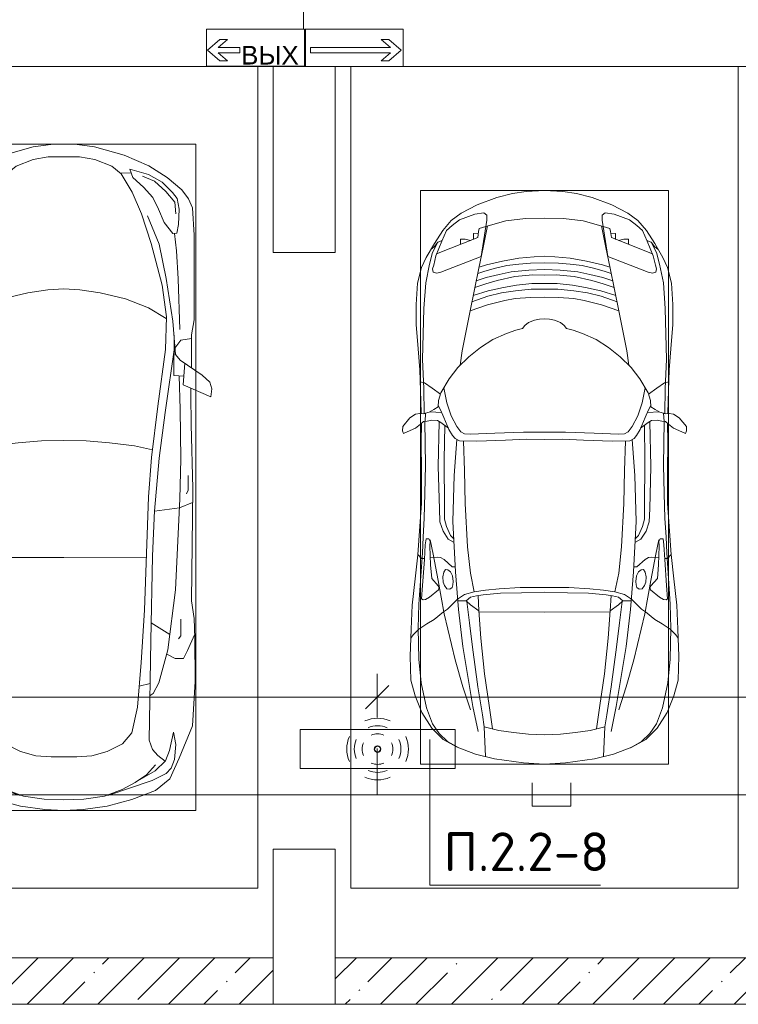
# Model space of a CAD drawing. Header units: millimetres. Extents: x -32229 to 288056, y -13689 to 125138.
# Tile 39 of 193: x 17200 to 21835, y 46900 to 53253. Entities that reach past the tile are written whole.
import ezdxf

# ---------------------------------------------------------------- set-up
doc = ezdxf.new("R2010")
doc.units = ezdxf.units.MM
for name, color, linetype, lineweight in [('A-ANNO-DIMS', 7, 'Continuous', 9), ('A-ANNO-DIMS-200', 7, 'Continuous', 9), ('A-ANNO-NOTE', 7, 'Continuous', 18), ('A-DETL-GENF', 7, 'Continuous', 18), ('A-DETL-THIN', 7, 'Continuous', 9), ('A-FLOR', 7, 'Continuous', 18), ('A-WALL', 7, 'Continuous', 18), ('A-WALL-PATT', 7, 'Continuous', 40), ('C-PRKG', 7, 'Continuous', 18), ('G-ANNO-TEXT', 7, 'Continuous', 9), ('S-COLS', 7, 'Continuous', 18)]:
    doc.layers.add(name, color=color, linetype=linetype, lineweight=lineweight)
doc.layers.add('A-DETL', color=7, linetype='Continuous', lineweight=9, true_color=0x00a600)
doc.styles.add('Arial', font='arial.ttf', dxfattribs={"height": 120})
doc.styles.add('GOST Common_3', font='GOST_Common.ttf', dxfattribs={"width": 0.9, "height": 250})
doc.styles.add('ISOCPEUR', font='isocpeur.ttf', dxfattribs={"height": 250})
doc.dimstyles.new('ГОСТ_2_5_мм2', dxfattribs={"dimscale": 304.8, "dimtxt": 251.428749, "dimasz": 0.492126, "dimexe": 0.492126, "dimexo": 0.656168, "dimgap": 0.098425, "dimtad": 1, "dimdec": 0, "dimdsep": 46, "dimtxsty": 'GOST Common_3', "dimblk1": 'OBLIQUE', "dimblk2": 'OBLIQUE', "dimsah": 1, "dimcen": 0.09, "dimazin": 2, "dimtfac": 1, "dimtdec": 4, "dimtix": 1, "dimtmove": 0, "dimatfit": 3, "dimfxl": 1, "dimtvp": 1, "dimtolj": 1, "dimtzin": 0, "dimarcsym": 2})
pattern_1 = [(45, (0, 0), (-228.0985, 228.0985), []), (45, (228.1, 0), (-228.0985, 228.0985), [403.225, -80.645, 6.706, -73.939])]

# ---------------------------------------------------------------- blocks, each defined once
blk = doc.blocks.new('АР_Машиноместо - 5300x2500_С-V40--02 ЭО')
at = {"layer": 'A-DETL-GENF', "color": 253, "lineweight": 13, "true_color": 0xaaaaaa}
for p, q in [((970.2, 4771.8), (812.7, 4729.4)), ((1126.4, 4794.1), (970.2, 4771.8)), ((1250, 4800), (1126.4, 4794.1)), ((1250, 4800), (1373.6, 4794.1)), ((1373.6, 4794.1), (1529.8, 4771.8)), ((1529.8, 4771.8), (1687.3, 4729.4)), ((812.7, 4729.4), (659.1, 4669.9)), ((680.7, 4606.5), (967, 4703.6)), ((988.2, 4706.7), (873.9, 4665.1)), ((1122.2, 4726.4), (988.2, 4706.7)), ((1250, 4731.7), (1122.2, 4726.4)), ((1250, 4731.7), (1377.8, 4726.4)), ((1377.8, 4726.4), (1511.8, 4706.7)), ((1511.8, 4706.7), (1626.1, 4665.1)), ((1819.3, 4606.5), (1533, 4703.6)), ((1687.3, 4729.4), (1840.9, 4669.9)), ((659.1, 4669.9), (565.9, 4595.1)), ((873.9, 4665.1), (791.3, 4619.7)), ((1626.1, 4665.1), (1708.7, 4619.7)), ((1840.9, 4669.9), (1934.1, 4595.1)), ((565.9, 4595.1), (507.1, 4462.6)), ((590.7, 4560.1), (680.7, 4606.5)), ((788.5, 4617.7), (661.8, 4543.1)), ((791.3, 4619.7), (717.1, 4568.9)), ((1708.7, 4619.7), (1782.9, 4568.9)), ((1711.5, 4617.7), (1838.2, 4543.1)), ((1909.3, 4560.1), (1819.3, 4606.5)), ((1934.1, 4595.1), (1992.9, 4462.6)), ((536.4, 4471.4), (557.5, 4525.7)), ((557.5, 4525.7), (590.7, 4560.1)), ((661.8, 4543.1), (594.6, 4479.3)), ((717.1, 4568.9), (659.6, 4505.3)), ((1782.9, 4568.9), (1840.4, 4505.3)), ((1838.2, 4543.1), (1905.4, 4479.3)), ((1942.5, 4525.7), (1909.3, 4560.1)), ((1963.6, 4471.4), (1942.5, 4525.7)), ((507.1, 4462.6), (419.6, 4254.2)), ((528.4, 4374.7), (536.4, 4471.4)), ((594.6, 4479.3), (569.5, 4413.1)), ((645, 4445.5), (597.3, 4481.4)), ((970.5, 4419.3), (1069.6, 4447.3)), ((1069.6, 4447.3), (1167.1, 4453.2)), ((1167.1, 4453.2), (1250, 4453.9)), ((1332.9, 4453.2), (1250, 4453.9)), ((1430.4, 4447.3), (1332.9, 4453.2)), ((1529.5, 4419.3), (1430.4, 4447.3)), ((1855, 4445.5), (1902.7, 4481.4)), ((1905.4, 4479.3), (1930.5, 4413.1)), ((1971.6, 4374.7), (1963.6, 4471.4)), ((1992.9, 4462.6), (2080.4, 4254.2)), ((569.5, 4413.1), (543.7, 4295.1)), ((679.6, 4406.3), (645, 4445.5)), ((699.7, 4345.5), (679.6, 4406.3)), ((872.7, 4370.2), (970.5, 4419.3)), ((1627.3, 4370.2), (1529.5, 4419.3)), ((1800.3, 4345.5), (1820.4, 4406.3)), ((1820.4, 4406.3), (1855, 4445.5)), ((1930.5, 4413.1), (1956.3, 4295.1)), ((543.7, 4295.1), (528.4, 4374.7)), ((689.3, 3705.5), (699.7, 4345.5)), ((812.5, 4298.9), (872.7, 4370.2)), ((1687.5, 4298.9), (1627.3, 4370.2)), ((1810.7, 3705.5), (1800.3, 4345.5)), ((1956.3, 4295.1), (1971.6, 4374.7)), ((774.4, 4132.9), (812.5, 4298.9)), ((1725.6, 4132.9), (1687.5, 4298.9)), ((419.6, 4254.2), (403.4, 3968)), ((2080.4, 4254.2), (2096.6, 3968)), ((752.2, 3845.6), (774.4, 4132.9)), ((1747.8, 3845.6), (1725.6, 4132.9)), ((638.7, 3975.4), (675.2, 4045.5)), ((675.2, 4045.5), (694.6, 4057.6)), ((1824.8, 4045.5), (1805.4, 4057.6)), ((1861.3, 3975.4), (1824.8, 4045.5)), ((403.4, 3968), (405.6, 3688.5)), ((578.7, 3762.9), (638.7, 3975.4)), ((1921.3, 3762.9), (1861.3, 3975.4)), ((2096.6, 3968), (2094.4, 3688.5)), ((453.1, 3766.3), (478.4, 3819.3)), ((478.4, 3819.3), (532.5, 3818.1)), ((532.5, 3818.1), (585.5, 3790.5)), ((731.2, 3507.6), (752.2, 3845.6)), ((1768.8, 3507.6), (1747.8, 3845.6)), ((1967.5, 3818.1), (1914.5, 3790.5)), ((2021.6, 3819.3), (1967.5, 3818.1)), ((2046.9, 3766.3), (2021.6, 3819.3)), ((408.2, 3667), (453.1, 3766.3)), ((530.9, 3374.8), (578.7, 3762.9)), ((1969.1, 3374.8), (1921.3, 3762.9)), ((2091.8, 3667), (2046.9, 3766.3)), ((405.6, 3688.5), (409.5, 3560)), ((496.8, 3671.6), (510.1, 3691.5)), ((678.7, 3159.5), (689.3, 3705.5)), ((1821.3, 3159.5), (1810.7, 3705.5)), ((2003.2, 3671.6), (1989.9, 3691.5)), ((2094.4, 3688.5), (2090.5, 3560)), ((495.5, 3566.1), (496.8, 3671.6)), ((687.1, 3588.8), (566.5, 3663.9)), ((1812.9, 3588.8), (1933.5, 3663.9)), ((2004.5, 3566.1), (2003.2, 3671.6)), ((409.5, 3560), (426.5, 3446.8)), ((2090.5, 3560), (2073.5, 3446.8)), ((704.9, 2775.5), (731.2, 3507.6)), ((1795.1, 2775.5), (1768.8, 3507.6)), ((426.5, 3446.8), (417.5, 2723)), ((2073.5, 3446.8), (2082.5, 2723)), ((501.4, 2789.7), (530.9, 3374.8)), ((1998.6, 2789.7), (1969.1, 3374.8)), ((665.6, 2864.6), (678.7, 3159.5)), ((1834.4, 2864.6), (1821.3, 3159.5)), ((665.8, 2867.4), (505.1, 2846.9)), ((636.6, 2526.5), (665.8, 2867.4)), ((1834.2, 2867.4), (1994.9, 2846.9)), ((1863.4, 2526.5), (1834.2, 2867.4)), ((505.1, 2846.9), (420.9, 2813.3)), ((1994.9, 2846.9), (2079.1, 2813.3)), ((447.8, 2733.7), (459.7, 2756.2)), ((447.8, 2638.7), (447.8, 2733.7)), ((495.7, 2532.3), (501.4, 2789.7)), ((684.2, 2522.3), (704.9, 2775.5)), ((1815.8, 2522.3), (1795.1, 2775.5)), ((2004.3, 2532.3), (1998.6, 2789.7)), ((2052.2, 2733.7), (2040.3, 2756.2)), ((2052.2, 2638.7), (2052.2, 2733.7)), ((417.5, 2723), (428.2, 2308.5)), ((2082.5, 2723), (2071.8, 2308.5)), ((500, 2210.1), (495.7, 2532.3)), ((636.6, 2526.5), (597, 2231)), ((644.6, 2191.8), (684.2, 2522.3)), ((1855.4, 2191.8), (1815.8, 2522.3)), ((1863.4, 2526.5), (1903, 2231)), ((2000, 2210.1), (2004.3, 2532.3)), ((428.2, 2308.5), (432.3, 2119.9)), ((2071.8, 2308.5), (2067.7, 2119.9)), ((597, 2231), (535, 1798.3)), ((1903, 2231), (1965, 1798.3)), ((505.9, 1996), (500, 2210.1)), ((595.8, 1824.8), (644.6, 2191.8)), ((1904.2, 1824.8), (1855.4, 2191.8)), ((1994.1, 1996), (2000, 2210.1)), ((296.8, 2079.9), (301.4, 2130.5)), ((301.4, 2130.5), (479.9, 2052.9)), ((432.3, 2119.9), (430.7, 2073.9)), ((2198.6, 2130.5), (2020.1, 2052.9)), ((2067.7, 2119.9), (2069.3, 2073.9)), ((2203.2, 2079.9), (2198.6, 2130.5)), ((309.5, 2036.1), (296.8, 2079.9)), ((357.8, 1990.1), (309.5, 2036.1)), ((479.9, 2052.9), (471, 1914.3)), ((2020.1, 2052.9), (2029, 1914.3)), ((2142.2, 1990.1), (2190.5, 2036.1)), ((2190.5, 2036.1), (2203.2, 2079.9)), ((500.6, 1894.5), (357.8, 1990.1)), ((540.9, 1993.7), (476.3, 1997.9)), ((540.9, 1993.7), (539.8, 1733.1)), ((1959.1, 1993.7), (2023.7, 1997.9)), ((1959.1, 1993.7), (1960.2, 1733.1)), ((1999.4, 1894.5), (2142.2, 1990.1)), ((426.5, 1730.9), (427.5, 1943)), ((2073.5, 1730.9), (2072.5, 1943)), ((530.6, 1857.6), (500.6, 1894.5)), ((546.5, 1642.6), (530.6, 1857.6)), ((1953.5, 1642.6), (1969.4, 1857.6)), ((1969.4, 1857.6), (1999.4, 1894.5)), ((533.6, 1816.8), (495, 1765.3)), ((589.4, 1615.5), (595.8, 1824.8)), ((1910.6, 1615.5), (1904.2, 1824.8)), ((1966.4, 1816.8), (2005, 1765.3)), ((410.6, 1634.2), (426.5, 1730.9)), ((495, 1765.3), (426.6, 1753.4)), ((2005, 1765.3), (2073.4, 1753.4)), ((2089.4, 1634.2), (2073.5, 1730.9)), ((409.5, 1087), (410.6, 1634.2)), ((615.4, 1410.3), (589.4, 1615.5)), ((590.4, 1624.3), (703.6, 1557.1)), ((1909.6, 1624.3), (1796.4, 1557.1)), ((1884.6, 1410.3), (1910.6, 1615.5)), ((2090.5, 1087), (2089.4, 1634.2)), ((703.6, 1557.1), (852.8, 1499)), ((1796.4, 1557.1), (1647.2, 1499)), ((852.8, 1499), (1016.6, 1459.9)), ((1647.2, 1499), (1483.4, 1459.9)), ((687.4, 1141), (615.4, 1410.3)), ((1016.6, 1459.9), (1146.9, 1439.4)), ((1146.9, 1439.4), (1250, 1434.1)), ((1353.1, 1439.4), (1250, 1434.1)), ((1483.4, 1459.9), (1353.1, 1439.4)), ((1812.6, 1141), (1884.6, 1410.3)), ((420.9, 910.7), (409.5, 1087)), ((749.2, 950.3), (687.4, 1141)), ((1750.8, 950.3), (1812.6, 1141)), ((2079.1, 910.7), (2090.5, 1087)), ((505.7, 920), (510.2, 1018.7)), ((510.2, 1018.7), (521.5, 1074.5)), ((521.5, 1074.5), (548.5, 1076.2)), ((548.5, 1076.2), (603.4, 1004.8)), ((1951.5, 1076.2), (1896.6, 1004.8)), ((1978.5, 1074.5), (1951.5, 1076.2)), ((1989.8, 1018.7), (1978.5, 1074.5)), ((1994.3, 920), (1989.8, 1018.7)), ((603.4, 1004.8), (639.1, 920)), ((1896.6, 1004.8), (1860.9, 920)), ((445.9, 853.1), (420.9, 910.7)), ((519.1, 851.5), (505.7, 920)), ((639.1, 920), (677.4, 843.7)), ((809.1, 809.4), (749.2, 950.3)), ((1690.9, 809.4), (1750.8, 950.3)), ((1860.9, 920), (1822.6, 843.7)), ((1980.9, 851.5), (1994.3, 920)), ((2054.1, 853.1), (2079.1, 910.7)), ((489, 795.6), (445.9, 853.1)), ((550, 812.3), (519.1, 851.5)), ((677.4, 843.7), (737.5, 778.3)), ((1822.6, 843.7), (1762.5, 778.3)), ((1950, 812.3), (1980.9, 851.5)), ((2011, 795.6), (2054.1, 853.1)), ((584.4, 714.6), (489, 795.6)), ((616.5, 746.4), (550, 812.3)), ((737.5, 778.3), (804.5, 715.7)), ((881.5, 691.6), (809.1, 809.4)), ((1618.5, 691.6), (1690.9, 809.4)), ((1762.5, 778.3), (1695.5, 715.7)), ((1883.5, 746.4), (1950, 812.3)), ((1915.6, 714.6), (2011, 795.6)), ((701.8, 640.4), (584.4, 714.6)), ((703.5, 696.4), (616.5, 746.4)), ((804.5, 715.7), (824.6, 660.9)), ((1695.5, 715.7), (1675.4, 660.9)), ((1796.5, 696.4), (1883.5, 746.4)), ((1798.2, 640.4), (1915.6, 714.6)), ((861.8, 571.6), (701.8, 640.4)), ((824.6, 660.9), (703.5, 696.4)), ((888.4, 685.9), (815.2, 686.6)), ((941.4, 642.2), (881.5, 691.6)), ((1050.7, 599.4), (941.4, 642.2)), ((1449.3, 599.4), (1558.6, 642.2)), ((1558.6, 642.2), (1618.5, 691.6)), ((1611.6, 685.9), (1684.8, 686.6)), ((1638.2, 571.6), (1798.2, 640.4)), ((1675.4, 660.9), (1796.5, 696.4)), ((1148.8, 583), (1050.7, 599.4)), ((1250, 581.6), (1148.8, 583)), ((1250, 581.6), (1351.2, 583)), ((1351.2, 583), (1449.3, 599.4)), ((1052.6, 517.5), (861.8, 571.6)), ((1165.1, 503.1), (1052.6, 517.5)), ((1334.9, 503.1), (1447.4, 517.5)), ((1447.4, 517.5), (1638.2, 571.6)), ((1250, 500), (1165.1, 503.1)), ((1250, 500), (1334.9, 503.1))]:
    blk.add_line(p, q, dxfattribs=at)
at = {"layer": 'A-DETL-GENF', "color": 254, "lineweight": 13, "true_color": 0xd4d4d4}
for p, q in [((694.6, 3980.4), (765.1, 3996.8)), ((1805.4, 3980.4), (1734.9, 3996.8)), ((715.1, 3168.3), (1250, 3167.3)), ((1784.9, 3168.3), (1250, 3167.3)), ((677.9, 2473), (794.6, 2446)), ((794.6, 2446), (955.7, 2426.8)), ((955.7, 2426.8), (1105.5, 2413.7)), ((1544.3, 2426.8), (1394.5, 2413.7)), ((1705.4, 2446), (1544.3, 2426.8)), ((1822.1, 2473), (1705.4, 2446)), ((1105.5, 2413.7), (1250, 2412.9)), ((1394.5, 2413.7), (1250, 2412.9)), ((513.9, 1368.9), (502.3, 1696.3)), ((1986.1, 1368.9), (1997.7, 1696.3)), ((590.3, 1367.8), (546.5, 1642.6)), ((1909.7, 1367.8), (1953.5, 1642.6)), ((524.9, 1188.6), (513.9, 1368.9)), ((636.7, 1146), (590.3, 1367.8)), ((1863.3, 1146), (1909.7, 1367.8)), ((1975.1, 1188.6), (1986.1, 1368.9)), ((537.4, 1076.1), (524.9, 1188.6)), ((710.2, 962.8), (636.7, 1146)), ((1789.8, 962.8), (1863.3, 1146)), ((1962.6, 1076.1), (1975.1, 1188.6)), ((534.5, 874.4), (528.1, 949.5)), ((1965.5, 874.4), (1971.9, 949.5)), ((591.7, 805), (534.5, 874.4)), ((1908.3, 805), (1965.5, 874.4)), ((664.7, 739.9), (591.7, 805)), ((1835.3, 739.9), (1908.3, 805)), ((742.6, 707.8), (664.7, 739.9)), ((1757.4, 707.8), (1835.3, 739.9))]:
    blk.add_line(p, q, dxfattribs=at)
at = {"layer": 'C-PRKG', "color": 253, "lineweight": 13, "true_color": 0xaaaaaa}
for p, q in [((2500, 5300), (0, 5300)), ((0, 0), (0, 5300)), ((2500, 0), (2500, 5300)), ((400, 4800), (2100, 4800)), ((400, 500), (400, 4800)), ((2100, 500), (2100, 4800)), ((400, 500), (2100, 500)), ((2500, 0), (0, 0))]:
    blk.add_line(p, q, dxfattribs=at)
blk = doc.blocks.new('АР_Машиноместо - 4900x2400_М__5300х2500_-2211001--02 ЭО')
at = {"layer": 'A-DETL-GENF', "color": 253, "lineweight": 13, "true_color": 0xaaaaaa}
for p, q in [((1044.2, -818.6), (943.3, -845.1)), ((1132.7, -806), (1044.2, -818.6)), ((1250, -800), (1132.7, -806)), ((1250, -800), (1367.3, -806)), ((1367.3, -806), (1455.8, -818.6)), ((1455.8, -818.6), (1556.7, -845.1)), ((943.3, -845.1), (815.8, -891)), ((1556.7, -845.1), (1684.2, -891)), ((711.9, -946.2), (647.2, -992.8)), ((800.1, -952.6), (700.9, -989.1)), ((815.8, -891), (711.9, -946.2)), ((859, -944.1), (800.1, -952.6)), ((877.7, -958.9), (859, -944.1)), ((1622.3, -958.9), (1641, -944.1)), ((1641, -944.1), (1699.9, -952.6)), ((1684.2, -891), (1788.1, -946.2)), ((1699.9, -952.6), (1799.1, -989.1)), ((1788.1, -946.2), (1852.8, -992.8)), ((647.2, -992.8), (593.2, -1056.8)), ((700.9, -989.1), (655, -1024.3)), ((841.1, -1225.9), (877.7, -991.4)), ((1000.2, -994.5), (871.4, -1031.3)), ((877.7, -991.4), (877.7, -958.9)), ((1127.4, -979.8), (1000.2, -994.5)), ((1250, -977.6), (1127.4, -979.8)), ((1250, -977.6), (1372.6, -979.8)), ((1372.6, -979.8), (1499.8, -994.5)), ((1499.8, -994.5), (1628.6, -1031.3)), ((1622.3, -991.4), (1622.3, -958.9)), ((1658.9, -1225.9), (1622.3, -991.4)), ((1799.1, -989.1), (1845, -1024.3)), ((1852.8, -992.8), (1906.8, -1056.8)), ((593.2, -1056.8), (539.3, -1140.4)), ((617.9, -1057.3), (586.9, -1126.3)), ((654.7, -1024.4), (617.9, -1057.3)), ((882.6, -1027.5), (853.8, -1167.4)), ((1617.4, -1027.5), (1646.2, -1167.4)), ((1845.3, -1024.4), (1882.1, -1057.3)), ((1882.1, -1057.3), (1913.1, -1126.3)), ((1906.8, -1056.8), (1960.7, -1140.4)), ((539.3, -1140.4), (487.4, -1232.1)), ((561.3, -1132.6), (540.4, -1159.6)), ((586.9, -1126.3), (548.2, -1220.1)), ((589, -1121.6), (561.3, -1132.6)), ((1911, -1121.6), (1938.7, -1132.6)), ((1913.1, -1126.3), (1951.8, -1220.1)), ((1938.7, -1132.6), (1959.6, -1159.6)), ((1960.7, -1140.4), (2012.6, -1232.1)), ((540.4, -1159.6), (516.2, -1180.5)), ((853.8, -1167.4), (826.8, -1300.9)), ((1646.2, -1167.4), (1673.2, -1300.9)), ((1959.6, -1159.6), (1983.8, -1180.5)), ((487.4, -1232.1), (455.7, -1296.1)), ((548.2, -1220.1), (535, -1280.6)), ((580.7, -1327.1), (841.1, -1225.9)), ((978.6, -1254.6), (876.3, -1278.7)), ((1084.1, -1236), (978.6, -1254.6)), ((1159.1, -1267.9), (1083.6, -1274.6)), ((1182.5, -1227.5), (1084.1, -1236)), ((1250, -1266.6), (1159.1, -1267.9)), ((1250, -1223.7), (1182.5, -1227.5)), ((1250, -1223.7), (1317.5, -1227.5)), ((1250, -1266.6), (1340.9, -1267.9)), ((1317.5, -1227.5), (1415.9, -1236)), ((1340.9, -1267.9), (1416.4, -1274.6)), ((1415.9, -1236), (1521.4, -1254.6)), ((1521.4, -1254.6), (1623.7, -1278.7)), ((1919.3, -1327.1), (1658.9, -1225.9)), ((1951.8, -1220.1), (1965, -1280.6)), ((2012.6, -1232.1), (2044.3, -1296.1)), ((455.7, -1296.1), (430.8, -1396.6)), ((535, -1280.6), (527.2, -1305.2)), ((527.2, -1305.2), (531.8, -1326)), ((531.8, -1326), (554.4, -1333.3)), ((554.4, -1333.3), (580.7, -1327.1)), ((826.8, -1300.9), (770, -1576.5)), ((859.1, -1321.2), (819.9, -1334.4)), ((876.3, -1278.7), (828.3, -1293.7)), ((925.2, -1301.6), (859.1, -1321.2)), ((1007.1, -1283.7), (925.2, -1301.6)), ((1035, -1323.2), (958.3, -1341.1)), ((1083.6, -1274.6), (1007.1, -1283.7)), ((1148.3, -1312.4), (1035, -1323.2)), ((1250, -1309.3), (1148.3, -1312.4)), ((1250, -1309.3), (1351.7, -1312.4)), ((1351.7, -1312.4), (1465, -1323.2)), ((1416.4, -1274.6), (1492.9, -1283.7)), ((1465, -1323.2), (1541.7, -1341.1)), ((1492.9, -1283.7), (1574.8, -1301.6)), ((1574.8, -1301.6), (1640.9, -1321.2)), ((1623.7, -1278.7), (1671.7, -1293.7)), ((1640.9, -1321.2), (1680.1, -1334.4)), ((1673.2, -1300.9), (1730, -1576.5)), ((1945.6, -1333.3), (1919.3, -1327.1)), ((1968.2, -1326), (1945.6, -1333.3)), ((1965, -1280.6), (1972.8, -1305.2)), ((1972.8, -1305.2), (1968.2, -1326)), ((2044.3, -1296.1), (2069.2, -1396.6)), ((430.8, -1396.6), (422, -1534.1)), ((873.8, -1361.2), (809.9, -1383.1)), ((945.3, -1380.6), (871.4, -1401.1)), ((958.3, -1341.1), (873.8, -1361.2)), ((1059, -1354.8), (945.3, -1380.6)), ((1174.5, -1344.2), (1059, -1354.8)), ((1250, -1344.9), (1174.5, -1344.2)), ((1250, -1344.9), (1325.5, -1344.2)), ((1325.5, -1344.2), (1441, -1354.8)), ((1441, -1354.8), (1554.7, -1380.6)), ((1541.7, -1341.1), (1626.2, -1361.2)), ((1554.7, -1380.6), (1628.6, -1401.1)), ((1626.2, -1361.2), (1690.1, -1383.1)), ((2069.2, -1396.6), (2078, -1534.1)), ((887, -1446.5), (790.4, -1477.3)), ((871.4, -1401.1), (800.5, -1424.6)), ((973.4, -1459.7), (884.3, -1480.8)), ((986.2, -1425.6), (887, -1446.5)), ((1061.9, -1445.7), (973.4, -1459.7)), ((1070, -1410.4), (986.2, -1425.6)), ((1163.9, -1435.1), (1061.9, -1445.7)), ((1168.3, -1399.8), (1070, -1410.4)), ((1250, -1435.1), (1163.9, -1435.1)), ((1250, -1400.1), (1168.3, -1399.8)), ((1250, -1400.1), (1331.7, -1399.8)), ((1250, -1435.1), (1336.1, -1435.1)), ((1331.7, -1399.8), (1430, -1410.4)), ((1336.1, -1435.1), (1438.1, -1445.7)), ((1430, -1410.4), (1513.8, -1425.6)), ((1438.1, -1445.7), (1526.6, -1459.7)), ((1513.8, -1425.6), (1613, -1446.5)), ((1526.6, -1459.7), (1615.7, -1480.8)), ((1613, -1446.5), (1709.6, -1477.3)), ((1628.6, -1401.1), (1699.5, -1424.6)), ((884.3, -1480.8), (782, -1518.1)), ((994.9, -1509.3), (881.7, -1536.4)), ((1060, -1496.1), (994.9, -1509.3)), ((1159.3, -1489.1), (1060, -1496.1)), ((1250, -1488.3), (1159.3, -1489.1)), ((1250, -1488.3), (1340.7, -1489.1)), ((1340.7, -1489.1), (1440, -1496.1)), ((1440, -1496.1), (1505.1, -1509.3)), ((1505.1, -1509.3), (1618.3, -1536.4)), ((1615.7, -1480.8), (1718, -1518.1)), ((422, -1534.1), (422, -1662.9)), ((770, -1576.5), (718.3, -1834.2)), ((881.7, -1536.4), (770, -1576.5)), ((1618.3, -1536.4), (1730, -1576.5)), ((1730, -1576.5), (1781.7, -1834.2)), ((2078, -1534.1), (2078, -1662.9)), ((1147.5, -1650.5), (1123.5, -1670.9)), ((1184.7, -1635.7), (1147.5, -1650.5)), ((1217.8, -1629.1), (1184.7, -1635.7)), ((1217.8, -1629.1), (1250, -1626.8)), ((1282.2, -1629.1), (1250, -1626.8)), ((1282.2, -1629.1), (1315.3, -1635.7)), ((1315.3, -1635.7), (1352.5, -1650.5)), ((1352.5, -1650.5), (1376.5, -1670.9)), ((422, -1662.9), (434.8, -1820.7)), ((1064.9, -1700.5), (1004.2, -1721.4)), ((1107.2, -1689.8), (1064.9, -1700.5)), ((1123.5, -1670.9), (1107.2, -1689.8)), ((1376.5, -1670.9), (1392.8, -1689.8)), ((1392.8, -1689.8), (1435.1, -1700.5)), ((1435.1, -1700.5), (1495.8, -1721.4)), ((2078, -1662.9), (2065.2, -1820.7)), ((917, -1761.1), (837.5, -1812.1)), ((1004.2, -1721.4), (917, -1761.1)), ((1495.8, -1721.4), (1583, -1761.1)), ((1583, -1761.1), (1662.5, -1812.1)), ((434.8, -1820.7), (444.9, -1956.8)), ((718.3, -1834.2), (705.7, -1926.7)), ((837.5, -1812.1), (761.1, -1871.7)), ((1662.5, -1812.1), (1738.9, -1871.7)), ((1781.7, -1834.2), (1794.3, -1926.7)), ((2065.2, -1820.7), (2055.1, -1956.8)), ((761.1, -1871.7), (690.7, -1941.6)), ((1738.9, -1871.7), (1809.3, -1941.6)), ((444.9, -1956.8), (453, -2159.1)), ((690.7, -1941.6), (634.6, -2015)), ((1809.3, -1941.6), (1865.4, -2015)), ((2055.1, -1956.8), (2047, -2159.1)), ((634.6, -2015), (580.7, -2105.7)), ((1865.4, -2015), (1919.3, -2105.7)), ((475.1, -2041), (447.5, -2034.4)), ((525.5, -2074.6), (475.1, -2041)), ((578.8, -2112.6), (525.5, -2074.6)), ((619.7, -2168.6), (600.3, -2072.7)), ((1880.3, -2168.6), (1899.7, -2072.7)), ((1921.2, -2112.6), (1974.5, -2074.6)), ((1974.5, -2074.6), (2024.9, -2041)), ((2024.9, -2041), (2052.5, -2034.4)), ((453, -2159.1), (455, -2238.9)), ((567.1, -2153.8), (564.3, -2195.4)), ((580.7, -2105.7), (567.1, -2153.8)), ((1919.3, -2105.7), (1932.9, -2153.8)), ((1932.9, -2153.8), (1935.7, -2195.4)), ((2047, -2159.1), (2045, -2238.9)), ((536.7, -2211.8), (505.1, -2230)), ((564.3, -2195.4), (536.7, -2211.8)), ((579.9, -2213.8), (564.9, -2186.5)), ((600.8, -2263), (579.9, -2213.8)), ((647.3, -2254.2), (619.7, -2168.6)), ((1852.7, -2254.2), (1880.3, -2168.6)), ((1899.2, -2263), (1920.1, -2213.8)), ((1920.1, -2213.8), (1935.1, -2186.5)), ((1935.7, -2195.4), (1963.3, -2211.8)), ((1963.3, -2211.8), (1994.9, -2230)), ((335.2, -2322.3), (381.7, -2266.4)), ((381.7, -2266.4), (417.4, -2243.4)), ((417.4, -2243.4), (445.1, -2238.7)), ((445.1, -2238.7), (481.8, -2239.5)), ((505.1, -2230), (467.5, -2239.2)), ((482, -2235.6), (479.1, -2288.7)), ((523.3, -2281.2), (493.6, -2288.6)), ((586.6, -2231.3), (510.1, -2227.1)), ((559, -2282.6), (523.3, -2281.2)), ((580.6, -2296), (559, -2282.6)), ((633.8, -2340.5), (600.8, -2263)), ((685.1, -2322.3), (647.3, -2254.2)), ((1814.9, -2322.3), (1852.7, -2254.2)), ((1866.2, -2340.5), (1899.2, -2263)), ((1913.4, -2231.3), (1989.9, -2227.1)), ((1919.4, -2296), (1941, -2282.6)), ((1941, -2282.6), (1976.7, -2281.2)), ((1976.7, -2281.2), (2006.4, -2288.6)), ((1994.9, -2230), (2032.5, -2239.2)), ((2018, -2235.6), (2020.9, -2288.7)), ((2054.9, -2238.7), (2018.2, -2239.5)), ((2082.6, -2243.4), (2054.9, -2238.7)), ((2118.3, -2266.4), (2082.6, -2243.4)), ((2164.8, -2322.3), (2118.3, -2266.4)), ((333.1, -2350.6), (335.2, -2322.3)), ((384.4, -2347.9), (341.2, -2366.2)), ((417.4, -2333.8), (384.4, -2347.9)), ((449.8, -2306.1), (417.4, -2333.8)), ((470, -2290), (449.8, -2306.1)), ((454.5, -2423.6), (456, -2301.1)), ((493.6, -2288.6), (470, -2290)), ((630.6, -2332.9), (580.6, -2296)), ((603.5, -2534.3), (606.1, -2314.9)), ((656.7, -2380.3), (633.8, -2340.5)), ((710, -2355.4), (685.1, -2322.3)), ((1790, -2355.4), (1814.9, -2322.3)), ((1843.3, -2380.3), (1866.2, -2340.5)), ((1869.4, -2332.9), (1919.4, -2296)), ((1896.5, -2534.3), (1893.9, -2314.9)), ((2006.4, -2288.6), (2030, -2290)), ((2030, -2290), (2050.2, -2306.1)), ((2045.5, -2423.6), (2044, -2301.1)), ((2050.2, -2306.1), (2082.6, -2333.8)), ((2082.6, -2333.8), (2115.6, -2347.9)), ((2115.6, -2347.9), (2158.8, -2366.2)), ((2166.9, -2350.6), (2164.8, -2322.3)), ((341.2, -2366.2), (333.1, -2350.6)), ((672.8, -2399.7), (656.7, -2380.3)), ((684.8, -2406.5), (667.8, -2638.3)), ((700.6, -2415.4), (672.8, -2399.7)), ((734.3, -2368.8), (710, -2355.4)), ((772.7, -2371.5), (734.3, -2368.8)), ((929.1, -2364.1), (772.7, -2371.5)), ((999.2, -2409.3), (813.8, -2416.7)), ((1115.2, -2358.7), (929.1, -2364.1)), ((1132.7, -2404.6), (999.2, -2409.3)), ((1250, -2357.8), (1115.2, -2358.7)), ((1250, -2406.6), (1132.7, -2404.6)), ((1250, -2357.8), (1384.8, -2358.7)), ((1250, -2406.6), (1367.3, -2404.6)), ((1367.3, -2404.6), (1500.8, -2409.3)), ((1384.8, -2358.7), (1570.9, -2364.1)), ((1500.8, -2409.3), (1686.2, -2416.7)), ((1570.9, -2364.1), (1727.3, -2371.5)), ((1727.3, -2371.5), (1765.7, -2368.8)), ((1765.7, -2368.8), (1790, -2355.4)), ((1799.4, -2415.4), (1827.2, -2399.7)), ((1815.2, -2406.5), (1832.2, -2638.3)), ((1827.2, -2399.7), (1843.3, -2380.3)), ((2158.8, -2366.2), (2166.9, -2350.6)), ((456.8, -2613.6), (454.5, -2423.6)), ((813.8, -2416.7), (700.6, -2415.4)), ((1686.2, -2416.7), (1799.4, -2415.4)), ((2043.2, -2613.6), (2045.5, -2423.6)), ((604.4, -2850.8), (603.5, -2534.3)), ((1895.6, -2850.8), (1896.5, -2534.3)), ((456.1, -2818.3), (456.8, -2613.6)), ((667.8, -2638.3), (659.3, -2936)), ((1832.2, -2638.3), (1840.7, -2936)), ((2043.9, -2818.3), (2043.2, -2613.6)), ((446, -2964.8), (456.1, -2818.3)), ((604.4, -2919.4), (604.4, -2850.8)), ((1895.6, -2919.4), (1895.6, -2850.8)), ((2054, -2964.8), (2043.9, -2818.3)), ((618.7, -2966.7), (604.4, -2919.4)), ((1881.3, -2966.7), (1895.6, -2919.4)), ((432.8, -3149.3), (446, -2964.8)), ((643.6, -3024.6), (618.7, -2966.7)), ((659.3, -2936), (676.4, -3260.1)), ((1840.7, -2936), (1823.6, -3260.1)), ((1856.4, -3024.6), (1881.3, -2966.7)), ((2067.2, -3149.3), (2054, -2964.8)), ((485.6, -3046.1), (480.8, -3085)), ((504.5, -3046.6), (485.6, -3046.1)), ((512.2, -3061.4), (504.5, -3046.6)), ((665.1, -3046.1), (643.6, -3024.6)), ((1834.9, -3046.1), (1856.4, -3024.6)), ((1987.8, -3061.4), (1995.5, -3046.6)), ((1995.5, -3046.6), (2014.4, -3046.1)), ((2014.4, -3046.1), (2019.2, -3085)), ((480.8, -3085), (474.8, -3179.9)), ((510.9, -3094.6), (512.2, -3061.4)), ((515.3, -3213.7), (510.9, -3094.6)), ((1984.7, -3213.7), (1989.1, -3094.6)), ((1989.1, -3094.6), (1987.8, -3061.4)), ((2019.2, -3085), (2025.2, -3179.9)), ((415.7, -3305.9), (432.8, -3149.3)), ((456.9, -3174.2), (432.9, -3148.3)), ((475.2, -3173.5), (456.9, -3174.2)), ((558.4, -3165.4), (513.6, -3168)), ((579.5, -3167.7), (558.4, -3165.4)), ((601.7, -3179.4), (579.5, -3167.7)), ((1898.3, -3179.4), (1920.5, -3167.7)), ((1920.5, -3167.7), (1941.6, -3165.4)), ((1941.6, -3165.4), (1986.4, -3168)), ((2024.8, -3173.5), (2043.1, -3174.2)), ((2043.1, -3174.2), (2067.1, -3148.3)), ((2084.3, -3305.9), (2067.1, -3148.3)), ((474.8, -3179.9), (462.2, -3347.3)), ((522.2, -3303.2), (515.3, -3213.7)), ((654.5, -3228.1), (601.7, -3179.4)), ((674.6, -3227.6), (654.5, -3228.1)), ((1825.4, -3227.6), (1845.5, -3228.1)), ((1845.5, -3228.1), (1898.3, -3179.4)), ((1977.8, -3303.2), (1984.7, -3213.7)), ((2025.2, -3179.9), (2037.8, -3347.3)), ((564.6, -3349.7), (522.2, -3303.2)), ((599.8, -3262.3), (593.6, -3292.5)), ((593.6, -3292.5), (597.1, -3327.4)), ((612.1, -3245.7), (599.8, -3262.3)), ((626.8, -3246.1), (612.1, -3245.7)), ((643.2, -3259.9), (626.8, -3246.1)), ((657.2, -3286.3), (643.2, -3259.9)), ((661.1, -3321.2), (657.2, -3286.3)), ((676.4, -3260.1), (695.7, -3502.8)), ((1823.6, -3260.1), (1804.3, -3502.8)), ((1838.9, -3321.2), (1842.8, -3286.3)), ((1842.8, -3286.3), (1856.8, -3259.9)), ((1856.8, -3259.9), (1873.2, -3246.1)), ((1873.2, -3246.1), (1887.9, -3245.7)), ((1887.9, -3245.7), (1900.2, -3262.3)), ((1900.2, -3262.3), (1906.4, -3292.5)), ((1906.4, -3292.5), (1902.9, -3327.4)), ((1935.4, -3349.7), (1977.8, -3303.2)), ((397.1, -3474.2), (415.7, -3305.9)), ((462.2, -3347.3), (456.6, -3434.5)), ((569.7, -3360.7), (564.6, -3349.7)), ((566.8, -3375.1), (569.7, -3360.7)), ((597.1, -3327.4), (605.2, -3346.8)), ((605.2, -3346.8), (620, -3369.3)), ((638.7, -3372.5), (654.1, -3360.7)), ((654.1, -3360.7), (658.7, -3344.5)), ((658.7, -3344.5), (661.1, -3321.2)), ((1841.3, -3344.5), (1838.9, -3321.2)), ((1845.9, -3360.7), (1841.3, -3344.5)), ((1861.3, -3372.5), (1845.9, -3360.7)), ((1894.8, -3346.8), (1880, -3369.3)), ((1902.9, -3327.4), (1894.8, -3346.8)), ((1930.3, -3360.7), (1935.4, -3349.7)), ((1933.2, -3375.1), (1930.3, -3360.7)), ((2037.8, -3347.3), (2043.4, -3434.5)), ((2102.9, -3474.2), (2084.3, -3305.9)), ((481.5, -3439.1), (508, -3422.8)), ((508, -3422.8), (566.8, -3375.1)), ((620, -3369.3), (638.7, -3372.5)), ((773, -3424.2), (744.1, -3447.2)), ((811.1, -3414.8), (773, -3424.2)), ((853.3, -3407.2), (811.1, -3414.8)), ((825.6, -3512.1), (821, -3413)), ((965.3, -3397.8), (853.3, -3407.2)), ((1102.5, -3394.3), (965.3, -3397.8)), ((1250, -3391.3), (1102.5, -3394.3)), ((1250, -3391.3), (1397.5, -3394.3)), ((1397.5, -3394.3), (1534.7, -3397.8)), ((1534.7, -3397.8), (1646.7, -3407.2)), ((1646.7, -3407.2), (1688.9, -3414.8)), ((1674.4, -3512.1), (1679, -3413)), ((1688.9, -3414.8), (1727, -3424.2)), ((1727, -3424.2), (1755.7, -3447)), ((1880, -3369.3), (1861.3, -3372.5)), ((1992, -3422.8), (1933.2, -3375.1)), ((2018.5, -3439.1), (1992, -3422.8)), ((390.2, -3630), (397.1, -3474.2)), ((456.6, -3434.5), (466.2, -3441.1)), ((466.2, -3441.1), (481.5, -3439.1)), ((654.7, -3470.4), (624.9, -3501.2)), ((690.2, -3433.7), (654.7, -3470.4)), ((744.1, -3447.2), (691.3, -3447.2)), ((744.3, -3447), (773.2, -3472.4)), ((773.2, -3472.4), (825.6, -3512.1)), ((1726.8, -3472.4), (1674.4, -3512.1)), ((1755.7, -3447), (1726.8, -3472.4)), ((1755.7, -3447.2), (1808.7, -3447.2)), ((1809.8, -3433.7), (1845.3, -3470.4)), ((1845.3, -3470.4), (1875.1, -3501.2)), ((2033.8, -3441.1), (2018.5, -3439.1)), ((2043.4, -3434.5), (2033.8, -3441.1)), ((2109.8, -3630), (2102.9, -3474.2)), ((598.3, -3518.6), (537.9, -3567)), ((624.9, -3501.2), (598.3, -3518.6)), ((840.1, -3687.8), (826.6, -3509.6)), ((1250, -3520.1), (827.2, -3517.2)), ((1250, -3520.1), (1672.8, -3517.2)), ((1659.9, -3687.8), (1673.4, -3509.6)), ((1875.1, -3501.2), (1901.7, -3518.6)), ((1901.7, -3518.6), (1962.1, -3567)), ((491.4, -3594.2), (438.6, -3629.8)), ((537.9, -3567), (491.4, -3594.2)), ((1962.1, -3567), (2008.6, -3594.2)), ((2008.6, -3594.2), (2061.4, -3629.8)), ((384, -3802.9), (390.2, -3630)), ((403.8, -3665.5), (388.1, -3688.4)), ((438.6, -3629.8), (403.8, -3665.5)), ((2061.4, -3629.8), (2096.2, -3665.5)), ((2096.2, -3665.5), (2111.9, -3688.4)), ((2116, -3802.9), (2109.8, -3630)), ((863.9, -3917.5), (840.1, -3687.8)), ((1636.1, -3917.5), (1659.9, -3687.8)), ((387.4, -3958.4), (384, -3802.9)), ((2112.6, -3958.4), (2116, -3802.9)), ((893.6, -4121.6), (863.9, -3917.5)), ((1606.4, -4121.6), (1636.1, -3917.5)), ((416.4, -4059.2), (387.4, -3958.4)), ((2083.6, -4059.2), (2112.6, -3958.4)), ((458.6, -4167), (416.4, -4059.2)), ((2041.4, -4167), (2083.6, -4059.2)), ((914, -4272.5), (893.6, -4121.6)), ((1586, -4272.5), (1606.4, -4121.6)), ((522.5, -4267.9), (458.6, -4167)), ((1977.5, -4267.9), (2041.4, -4167)), ((596.3, -4340.6), (522.5, -4267.9)), ((955.5, -4283.9), (861, -4259.4)), ((861.2, -4260.3), (869.3, -4451.1)), ((1050.4, -4297.3), (955.5, -4283.9)), ((1146, -4306.7), (1050.4, -4297.3)), ((1250, -4312), (1146, -4306.7)), ((1250, -4312), (1354, -4306.7)), ((1354, -4306.7), (1449.6, -4297.3)), ((1449.6, -4297.3), (1544.5, -4283.9)), ((1544.5, -4283.9), (1639, -4259.4)), ((1638.8, -4260.3), (1630.7, -4451.1)), ((1903.7, -4340.6), (1977.5, -4267.9)), ((686, -4391.6), (596.3, -4340.6)), ((1814, -4391.6), (1903.7, -4340.6)), ((804.4, -4436.7), (686, -4391.6)), ((927, -4466.6), (804.4, -4436.7)), ((1573, -4466.6), (1695.6, -4436.7)), ((1695.6, -4436.7), (1814, -4391.6)), ((1114.6, -4493), (927, -4466.6)), ((1250, -4500), (1114.6, -4493)), ((1250, -4500), (1385.4, -4493)), ((1385.4, -4493), (1573, -4466.6))]:
    blk.add_line(p, q, dxfattribs=at)
at = {"layer": 'A-DETL-GENF', "color": 254, "lineweight": 13, "true_color": 0xd4d4d4}
for p, q in [((792.9, -1076.2), (791.2, -1114.5)), ((823.3, -1074.4), (792.9, -1076.2)), ((824.1, -1063.7), (818.8, -1102.9)), ((827.7, -1045), (824.1, -1063.7)), ((871.3, -1031.9), (827.7, -1045)), ((1628.7, -1031.9), (1672.3, -1045)), ((1672.3, -1045), (1675.9, -1063.7)), ((1675.9, -1063.7), (1681.2, -1102.9)), ((1676.7, -1074.4), (1707.1, -1076.2)), ((1707.1, -1076.2), (1708.8, -1114.5)), ((561.7, -1132.1), (527.9, -1198.6)), ((818.8, -1102.9), (554, -1208.1)), ((709.1, -1112.7), (708.2, -1146.9)), ((737.7, -1113.6), (709.1, -1112.7)), ((772.6, -1121.3), (737.7, -1113.6)), ((1681.2, -1102.9), (1946, -1208.1)), ((1727.4, -1121.3), (1762.3, -1113.6)), ((1762.3, -1113.6), (1790.9, -1112.7)), ((1790.9, -1112.7), (1791.8, -1146.9)), ((1938.3, -1132.1), (1972.1, -1198.6)), ((527.9, -1198.6), (507.4, -1274.3)), ((1972.1, -1198.6), (1992.6, -1274.3)), ((507.4, -1274.3), (483.4, -1395.6)), ((1992.6, -1274.3), (2016.6, -1395.6)), ((483.4, -1395.6), (470.9, -1561.4)), ((2016.6, -1395.6), (2029.1, -1561.4)), ((470.9, -1561.4), (462.8, -1889.5)), ((2029.1, -1561.4), (2037.2, -1889.5)), ((462.8, -1889.5), (471.8, -2077.7)), ((2037.2, -1889.5), (2028.2, -2077.7)), ((471.8, -2077.7), (474.5, -2239.3)), ((2028.2, -2077.7), (2025.5, -2239.3)), ((483.3, -2571.4), (478, -2290)), ((570.6, -2291.4), (564.4, -2580.5)), ((1929.4, -2291.4), (1935.6, -2580.5)), ((2016.7, -2571.4), (2022, -2290)), ((728.4, -2415.7), (733.8, -2606.7)), ((1771.6, -2415.7), (1766.2, -2606.7)), ((477.8, -2754.7), (483.3, -2571.4)), ((564.4, -2580.5), (571.6, -2853.3)), ((1935.6, -2580.5), (1928.4, -2853.3)), ((2022.2, -2754.7), (2016.7, -2571.4)), ((733.8, -2606.7), (737.8, -2818.3)), ((1766.2, -2606.7), (1762.2, -2818.3)), ((473.9, -2913.7), (477.8, -2754.7)), ((2026.1, -2913.7), (2022.2, -2754.7)), ((571.6, -2853.3), (575.7, -2937.4)), ((737.8, -2818.3), (752.8, -3099)), ((1762.2, -2818.3), (1747.2, -3099)), ((1928.4, -2853.3), (1924.3, -2937.4)), ((466.3, -3036.3), (473.9, -2913.7)), ((2033.7, -3036.3), (2026.1, -2913.7)), ((575.7, -2937.4), (595.2, -2997.9)), ((1924.3, -2937.4), (1904.8, -2997.9)), ((462, -3136.6), (466.3, -3036.3)), ((595.2, -2997.9), (629, -3048.1)), ((629, -3048.1), (666.7, -3069.7)), ((1871, -3048.1), (1833.3, -3069.7)), ((1904.8, -2997.9), (1871, -3048.1)), ((2038, -3136.6), (2033.7, -3036.3)), ((512.5, -3053.2), (532.7, -3145.9)), ((752.8, -3099), (771.7, -3268.5)), ((1747.2, -3099), (1728.3, -3268.5)), ((1987.5, -3053.2), (1967.3, -3145.9)), ((439.5, -3468.5), (462, -3136.6)), ((532.7, -3145.9), (564, -3316.2)), ((1967.3, -3145.9), (1936, -3316.2)), ((2060.5, -3468.5), (2038, -3136.6)), ((771.7, -3268.5), (797.1, -3388.2)), ((1728.3, -3268.5), (1702.9, -3388.2)), ((564, -3316.2), (602.3, -3530.2)), ((1093.5, -3360.7), (957.1, -3368.9)), ((1250, -3360.7), (1093.5, -3360.7)), ((1250, -3360.7), (1406.5, -3360.7)), ((1406.5, -3360.7), (1542.9, -3368.9)), ((1936, -3316.2), (1897.7, -3530.2)), ((734.6, -3405.8), (688.5, -3435.5)), ((797.1, -3388.2), (734.6, -3405.8)), ((870, -3377.1), (797.1, -3388.2)), ((957.1, -3368.9), (870, -3377.1)), ((1542.9, -3368.9), (1630, -3377.1)), ((1630, -3377.1), (1702.9, -3388.2)), ((1702.9, -3388.2), (1765.4, -3405.8)), ((1765.4, -3405.8), (1811.5, -3435.5)), ((434.2, -3623.7), (439.5, -3468.5)), ((749.1, -3450.8), (765.5, -3589.1)), ((1750.9, -3450.8), (1734.5, -3589.1)), ((2065.8, -3623.7), (2060.5, -3468.5)), ((602.3, -3530.2), (673.6, -3827.1)), ((695.7, -3502.8), (723.2, -3741.5)), ((1804.3, -3502.8), (1776.8, -3741.5)), ((1897.7, -3530.2), (1826.4, -3827.1)), ((765.5, -3589.1), (785.7, -3746.6)), ((1734.5, -3589.1), (1714.3, -3746.6)), ((438.6, -3823.4), (434.2, -3623.7)), ((2061.4, -3823.4), (2065.8, -3623.7)), ((723.2, -3741.5), (786.9, -4128.3)), ((785.7, -3746.6), (819.4, -4000.8)), ((1714.3, -3746.6), (1680.6, -4000.8)), ((1776.8, -3741.5), (1713.1, -4128.3)), ((454.7, -3976.8), (438.6, -3823.4)), ((673.6, -3827.1), (722.7, -4001.8)), ((1826.4, -3827.1), (1777.3, -4001.8)), ((2045.3, -3976.8), (2061.4, -3823.4)), ((488.6, -4138.1), (454.7, -3976.8)), ((722.7, -4001.8), (771.7, -4149.8)), ((819.4, -4000.8), (849, -4182.8)), ((1680.6, -4000.8), (1651, -4182.8)), ((1777.3, -4001.8), (1728.3, -4149.8)), ((2011.4, -4138.1), (2045.3, -3976.8)), ((786.9, -4128.3), (821.1, -4289.8)), ((1713.1, -4128.3), (1678.9, -4289.8)), ((527.8, -4239.8), (488.6, -4138.1)), ((849, -4182.8), (861.2, -4260.3)), ((1651, -4182.8), (1638.8, -4260.3)), ((1972.2, -4239.8), (2011.4, -4138.1)), ((571.5, -4303.1), (527.8, -4239.8)), ((1928.5, -4303.1), (1972.2, -4239.8)), ((625, -4354.8), (571.5, -4303.1)), ((1875, -4354.8), (1928.5, -4303.1)), ((696.3, -4395.8), (625, -4354.8)), ((1803.7, -4395.8), (1875, -4354.8))]:
    blk.add_line(p, q, dxfattribs=at)
at = {"layer": 'C-PRKG', "color": 253, "lineweight": 13, "true_color": 0xaaaaaa}
for p, q in [((2500, 0), (0, 0)), ((0, 0), (0, -5300)), ((2500, 0), (2500, -5300)), ((450, -800), (450, -4500)), ((450, -800), (2050, -800)), ((2050, -800), (2050, -4500)), ((450, -4500), (2050, -4500)), ((2500, -5300), (0, -5300))]:
    blk.add_line(p, q, dxfattribs=at)
blk = doc.blocks.new('Наметкина 10_РД_АР_П_rvt-1--02 ЭО')
at = {"layer": 'A-WALL-PATT', "lineweight": 5, "true_color": 0xaaaaaa}
h = blk.add_hatch(dxfattribs=at)
h.set_pattern_fill('FP_3', color=253, style=0, pattern_type=2)
h.set_pattern_definition(pattern_1)
h.paths.add_polyline_path([(15735.3, 46900), (18835.3, 46900), (18835.3, 47200), (15735.3, 47200)])
h = blk.add_hatch(dxfattribs=at)
h.set_pattern_fill('FP_3', color=253, style=0, pattern_type=2)
h.set_pattern_definition(pattern_1)
h.paths.add_polyline_path([(19235.3, 46900), (26935.3, 46900), (26935.3, 47200), (19235.3, 47200)])
at = {"layer": 'A-FLOR', "color": 253, "lineweight": 13, "true_color": 0xaaaaaa}
for p, q in [((18835.3, 52950), (11135.3, 52950)), ((18835.3, 52950), (11135.3, 52950)), ((26635.3, 52950), (19235.3, 52950)), ((26935.3, 52950), (19235.3, 52950))]:
    blk.add_line(p, q, dxfattribs=at)
at = {"layer": 'A-WALL', "color": 253, "lineweight": 13, "true_color": 0xaaaaaa}
for p, q in [((18835.3, 47200), (15735.3, 47200)), ((18835.3, 46900), (18835.3, 47200)), ((26935.3, 47200), (19235.3, 47200)), ((19235.3, 47200), (19235.3, 46900)), ((16035.3, 46900), (18835.3, 46900)), ((19235.3, 46900), (26935.3, 46900))]:
    blk.add_line(p, q, dxfattribs=at)
at = {"layer": 'S-COLS', "color": 253, "lineweight": 15, "true_color": 0xaaaaaa}
for p, q in [((19235.3, 52950), (18835.3, 52950)), ((18835.3, 52950), (18835.3, 51750)), ((19235.3, 51750), (19235.3, 52950)), ((18835.3, 51750), (19235.3, 51750)), ((19235.3, 47900), (18835.3, 47900)), ((18835.3, 47900), (18835.3, 46900)), ((19235.3, 46900), (19235.3, 47900)), ((18835.3, 46900), (19235.3, 46900))]:
    blk.add_line(p, q, dxfattribs=at)
at = {"layer": 'C-PRKG', "color": 253, "lineweight": 13, "true_color": 0xaaaaaa, "rotation": 180}
blk.add_blockref('АР_Машиноместо - 5300x2500_С-V40--02 ЭО', (18735.3, 52950), dxfattribs=at)
at = {"layer": 'C-PRKG', "color": 253, "lineweight": 13, "true_color": 0xaaaaaa}
blk.add_blockref('АР_Машиноместо - 4900x2400_М__5300х2500_-2211001--02 ЭО', (19335.3, 52950), dxfattribs=at)
blk = doc.blocks.new('DIMBLOCK104--02 ЭО')
at = {"layer": 'A-ANNO-DIMS-200'}
for p, q in [((13505.4, 48751.4), (13505.4, 49031.9)), ((19505.3, 48751.4), (19505.3, 49031.9)), ((13505.4, 48881.9), (13580.4, 48956.9)), ((19505.3, 48881.9), (19580.3, 48956.9)), ((13505.4, 48881.9), (13430.4, 48806.9)), ((13505.4, 48881.9), (19505.3, 48881.9)), ((13505.4, 48881.9), (13505.4, 48751.4)), ((19505.3, 48881.9), (19430.3, 48806.9)), ((19505.3, 48881.9), (19505.3, 48751.4))]:
    blk.add_line(p, q, dxfattribs=at)
at = {"layer": 'A-ANNO-DIMS-200', "color": 0, "insert": (16190, 49238.6), "char_height": 250, "width": 756.843, "attachment_point": 1, "line_spacing_factor": 1.022761, "style": 'GOST Common_3'}
blk.add_mtext('6000', dxfattribs=at)
blk = doc.blocks.new('_Oblique')
at = {"color": 0, "linetype": 'ByBlock', "lineweight": -2}
blk.add_line((-0.5, -0.5), (0.5, 0.5), dxfattribs=at)
blk = doc.blocks.new('DIMBLOCK105--02 ЭО')
at = {"layer": 'A-ANNO-DIMS-200'}
for p, q in [((19505.3, 48751.4), (19505.3, 49031.9)), ((25505.1, 48751.4), (25505.1, 49031.9)), ((19505.3, 48881.9), (19580.3, 48956.9)), ((25505.1, 48881.9), (25580.1, 48956.9)), ((19505.3, 48881.9), (19430.3, 48806.9)), ((19505.3, 48881.9), (25505.1, 48881.9)), ((19505.3, 48881.9), (19505.3, 48751.4)), ((25505.1, 48881.9), (25430.1, 48806.9)), ((25505.1, 48881.9), (25505.1, 48751.4))]:
    blk.add_line(p, q, dxfattribs=at)
at = {"layer": 'A-ANNO-DIMS-200', "color": 0, "insert": (22189.8, 49238.6), "char_height": 250, "width": 756.843, "attachment_point": 1, "line_spacing_factor": 1.022761, "style": 'GOST Common_3'}
blk.add_mtext('6000', dxfattribs=at)

msp = doc.modelspace()

# ---------------------------------------------------------------- linework, layer by layer
at = {"layer": 'A-ANNO-NOTE', "color": 1, "lineweight": 9, "true_color": 0xff0000}
for p, q in [((18404.4, 53191.7), (19036.5, 53191.7)), ((18404.4, 52951.7), (18404.4, 53191.7)), ((18404.9, 52952.1), (18404.9, 53191.7)), ((18404.9, 53191.7), (19036.1, 53191.7)), ((19036.1, 53191.7), (19036.1, 52952.1)), ((19036.5, 53191.7), (19036.5, 52951.7)), ((19042, 53191.4), (19674.2, 53191.4)), ((19042, 52951.4), (19042, 53191.4)), ((19042.6, 52951.7), (19042.6, 53191.4)), ((19042.6, 53191.4), (19673.7, 53191.4)), ((19673.7, 53191.4), (19673.7, 52951.7)), ((19674.2, 53191.4), (19674.2, 52951.4)), ((18411.4, 53057), (18489.9, 53125.9)), ((18539.7, 53125.9), (18480.1, 53074.3)), ((18489.9, 53125.9), (18539.7, 53125.9)), ((19591.7, 53073.2), (19532.1, 53124.7)), ((19532.1, 53124.7), (19581.8, 53124.7)), ((19581.8, 53124.7), (19660.4, 53055.9)), ((18489.9, 52988.2), (18411.4, 53057)), ((18480.1, 53074.3), (18620.1, 53074.3)), ((18620.1, 53074.3), (18620.1, 53039.8)), ((19076.4, 53038.6), (19076.4, 53073.2)), ((19076.4, 53073.2), (19591.7, 53073.2)), ((19660.4, 53055.9), (19581.8, 52987.1)), ((18620.1, 53039.8), (18480.1, 53039.8)), ((18480.1, 53039.8), (18539.7, 52988.2)), ((18539.7, 52988.2), (18489.9, 52988.2)), ((19591.7, 53038.6), (19076.4, 53038.6)), ((19532.1, 52987.1), (19591.7, 53038.6)), ((19581.8, 52987.1), (19532.1, 52987.1)), ((19036.5, 52951.7), (18404.4, 52951.7)), ((18404.9, 52952.1), (19036.1, 52952.1)), ((19674.2, 52951.4), (19042, 52951.4)), ((19042.6, 52951.7), (19673.7, 52951.7))]:
    msp.add_line(p, q, dxfattribs=at)
at = {"layer": 'A-ANNO-NOTE', "color": 5, "lineweight": 9, "true_color": 0x0000ff}
for p, q in [((19008.4, 48673.3), (20008.4, 48673.3)), ((19008.4, 48420.6), (19008.4, 48673.3)), ((20008.4, 48673.3), (20008.4, 48420.6)), ((20008.4, 48420.6), (19008.4, 48420.6))]:
    msp.add_line(p, q, dxfattribs=at)
for centre in [(19507.5, 48546.8), (19508.4, 48547.7), (19508.4, 48545.9), (19509.3, 48546.8)]:
    msp.add_circle(centre, 20, dxfattribs=at)
for centre, radius, start, end in [((19508.4, 48545.9), 199.6, 66, 114), ((19508.4, 48545.9), 151.5, 66, 114), ((19509.3, 48546.8), 199.6, 156, 204), ((19509.3, 48546.8), 151.5, 156, 204), ((19508.4, 48545.9), 99.8, 66, 114), ((19507.5, 48546.8), 151.5, 336, 24), ((19507.5, 48546.8), 199.6, 336, 24), ((19509.3, 48546.8), 99.8, 156, 204), ((19507.5, 48546.8), 99.8, 336, 24), ((19508.4, 48547.7), 151.5, 246, 294), ((19508.4, 48547.7), 99.8, 246, 294), ((19508.4, 48547.7), 199.6, 246, 294)]:
    msp.add_arc(centre, radius, start, end, dxfattribs=at)
at = {"layer": 'A-DETL', "color": 1, "true_color": 0xff0000}
msp.add_line((19031.2, 53191.9), (19031.2, 59711.9), dxfattribs=at)
at = {"layer": 'A-DETL', "color": 5, "true_color": 0x0000ff}
for p, q in [((19505.3, 48551.4), (19505.3, 48251.4)), ((20504.9, 48328.9), (20504.9, 48178.9)), ((20754.9, 48178.9), (20754.9, 48328.9)), ((49505.4, 48251.4), (7683.2, 48251.4)), ((20504.9, 48178.9), (20754.9, 48178.9))]:
    msp.add_line(p, q, dxfattribs=at)
at = {"layer": 'A-DETL-THIN'}
for p, q in [((19846.5, 48609.2), (19846.5, 47669.2)), ((19846.5, 47669.2), (20946.5, 47669.2))]:
    msp.add_line(p, q, dxfattribs=at)

# ---------------------------------------------------------------- block references
at = {"lineweight": 5}
msp.add_blockref('Наметкина 10_РД_АР_П_rvt-1--02 ЭО', (0, 0), dxfattribs=at)

# ---------------------------------------------------------------- texts
at = {"layer": 'A-ANNO-NOTE', "color": 1, "lineweight": 9, "true_color": 0xff0000, "insert": (18813.9, 53023.6), "char_height": 120, "width": 370, "attachment_point": 5, "line_spacing_factor": 0.936439, "style": 'Arial'}
msp.add_mtext('\\pt20.0004,39.9996,60,80.0004,99.9996,120,140.0004,159.9996,180,200.0004,219.9996,240,260.0004,279.9996,300,320.0004,339.9996,360,380.0004,399.9996,420,440.0004,459.9996,480,500.0004,519.9996,540,560.0004,579.9996,600,620.0004,639.9996;ВЫХ', dxfattribs=at)
at = {"layer": 'G-ANNO-TEXT', "insert": (19934.2, 48009.5), "char_height": 250, "width": 1068.58, "attachment_point": 1, "line_spacing_factor": 1.139951, "style": 'ISOCPEUR'}
msp.add_mtext('\\pt600,1200,1800,2400,3000,3600,4200,4800,5400,6000,6600,7200,7800,8400,9000,9600,10200,10800,11400,12000,12600,13200,13800,14400,15000,15600,16200,16800,17400,18000,18600,19200;П.2.2-8', dxfattribs=at)

# ---------------------------------------------------------------- dimensions: what is measured, and where the dimension line sits
at = {"layer": 'A-ANNO-DIMS'}
for base, p1, p2, override, picture, middle in [((19505.3, 48881.9), (13505.4, 48551.4), (19505.3, 48551.4), {"dimpost": '<>', "dimfxl": 5999.887952}, 'DIMBLOCK104--02 ЭО', (16505.4, 49036.9)), ((25505.1, 48881.9), (19505.3, 48551.4), (25505.1, 48551.4), {"dimpost": '<>', "dimfxl": 5999.742059}, 'DIMBLOCK105--02 ЭО', (22505.2, 49036.9))]:
    dim = msp.add_linear_dim(base=base, p1=p1, p2=p2, dimstyle='ГОСТ_2_5_мм2', override=override, dxfattribs=at)
    dim.commit()
    dim.dimension.update_dxf_attribs({"geometry": picture, "text_midpoint": middle})

doc.saveas('drawing.dxf')
